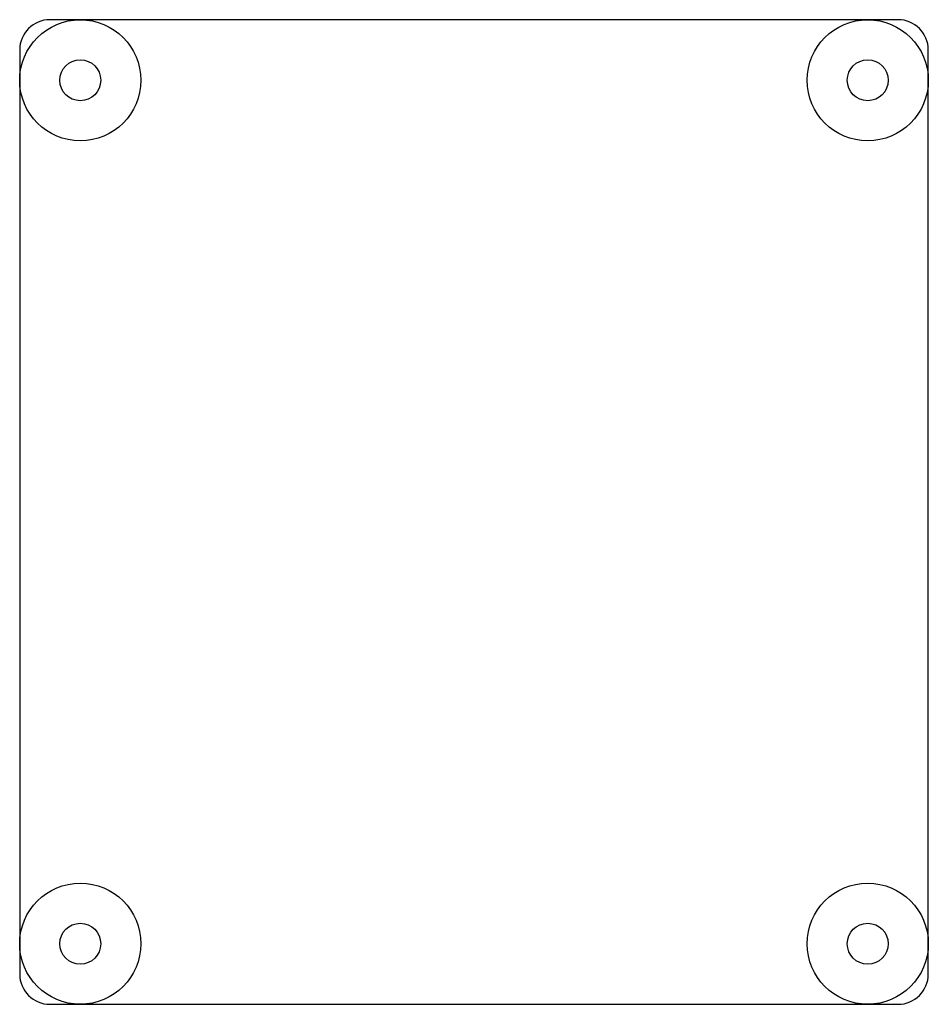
# Model space of a CAD drawing. Header units: millimetres. Extents: x 0 to 60, y 0 to 65.
import ezdxf

# ---------------------------------------------------------------- set-up
doc = ezdxf.new("R2010")
doc.units = ezdxf.units.MM

msp = doc.modelspace()

# ---------------------------------------------------------------- linework, layer by layer
at = {"layer": 'DRILL_2_7'}
for centre in [(4, 61), (56, 61), (4, 4), (56, 4)]:
    msp.add_circle(centre, 1.35, dxfattribs=at)
at = {"layer": 'KEEPOUT_8'}
for centre in [(4, 61), (56, 61), (4, 4), (56, 4)]:
    msp.add_circle(centre, 4, dxfattribs=at)
at = {"layer": 'OUTLINE'}
for p, q in [((58, 65), (2, 65)), ((0, 63), (0, 2)), ((60, 2), (60, 63)), ((2, 0), (58, 0))]:
    msp.add_line(p, q, dxfattribs=at)
for centre, start, end in [((2, 63), 90, 180), ((58, 63), 0, 90), ((2, 2), 180, 270), ((58, 2), 270, 360)]:
    msp.add_arc(centre, 2, start, end, dxfattribs=at)

doc.saveas('drawing.dxf')
